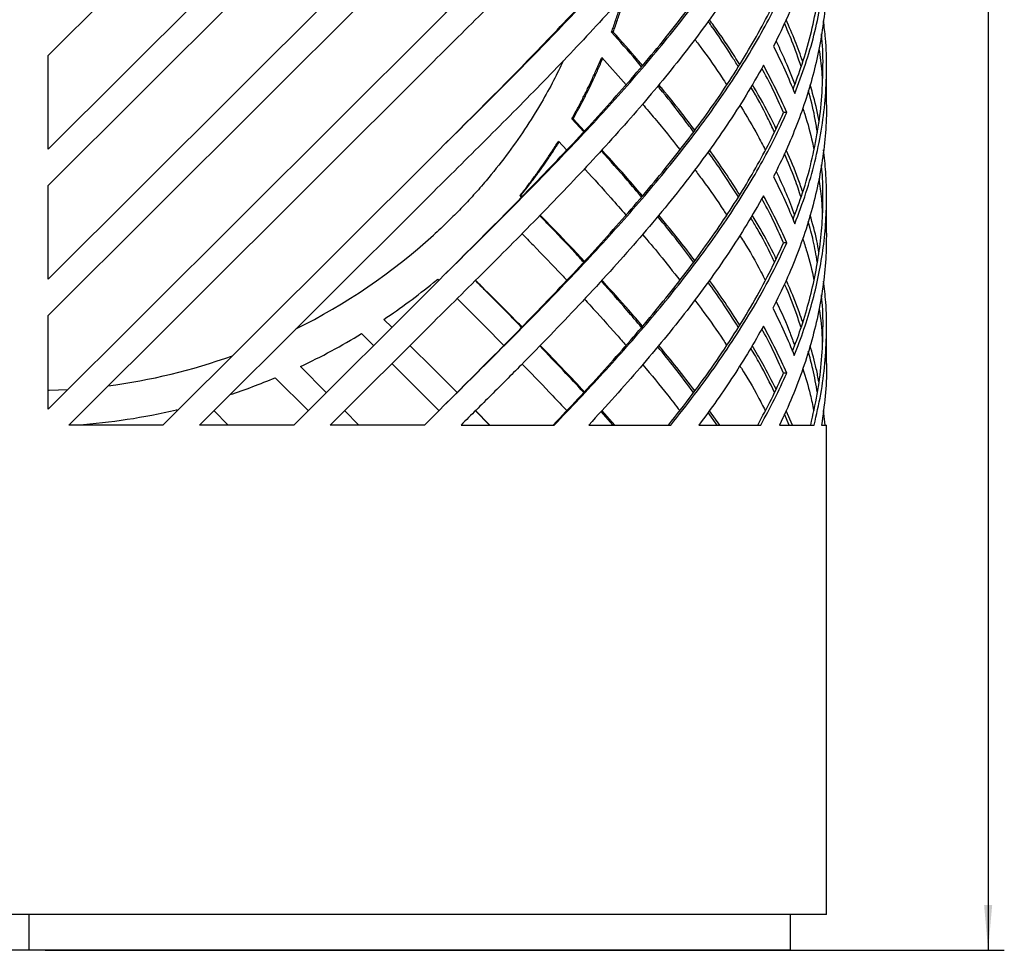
# Model space of a CAD drawing. Header units: millimetres. Extents: x 18 to 3605, y 16 to 2526.
# Tile 4 of 18: x 649 to 1198, y 950 to 1468. Entities that reach past the tile are written whole.
import ezdxf

# ---------------------------------------------------------------- set-up
doc = ezdxf.new("R2010")
doc.units = ezdxf.units.MM
doc.header["$LTSCALE"] = 9
doc.linetypes.add('SLD-Solido', pattern=[0])
doc.layers.add('QUOTE', color=1, linetype='SLD-Solido')
doc.styles.add('SLDTEXTSTYLE0', font='GOTHIC.TTF', dxfattribs={"width": 0.913})
doc.dimstyles.new('SLDDIMSTYLE0', dxfattribs={"dimtxt": 23.8125, "dimasz": 25.2, "dimexe": 0, "dimexo": 0.0625, "dimgap": 5.953125, "dimtad": 1, "dimdec": 1, "dimrnd": 1e-09, "dimzin": 12, "dimdsep": 46, "dimtxsty": 'SLDTEXTSTYLE0', "dimsah": 1, "dimcen": 0.09, "dimadec": 0, "dimazin": 3, "dimtfac": 1, "dimtdec": 1, "dimtofl": 0, "dimtmove": 0, "dimatfit": 3, "dimfxl": 1, "dimfrac": 2, "dimtolj": 1, "dimtzin": 12, "dimarcsym": 0})

# ---------------------------------------------------------------- blocks, each defined once
blk = doc.blocks.new('_D')
at = {"layer": 'QUOTE', "transparency": 16777216}
for p, q in [((663.62, 2410.14), (1197.76, 2410.14)), ((1188.76, 2410.14), (1188.76, 950.14)), ((663.62, 950.14), (1197.76, 950.14))]:
    blk.add_line(p, q, dxfattribs=at)
for points in [[(1188.76, 2410.14), (1186.51, 2384.94), (1191.01, 2384.94)], [(1188.76, 950.14), (1191.01, 975.34), (1186.51, 975.34)]]:
    blk.add_solid(points, dxfattribs=at)
at = {"layer": 'QUOTE', "transparency": 16777216, "insert": (1158.35, 1644.95), "char_height": 23.812, "attachment_point": 1, "rotation": 90, "style": 'SLDTEXTSTYLE0'}
blk.add_mtext('1460', dxfattribs=at)

msp = doc.modelspace()

# ---------------------------------------------------------------- linework, layer by layer
for p, q in [((665.17, 1448.45), (879.76, 1662.4)), ((879.76, 1610.19), (665.17, 1396.29)), ((665.17, 1376.06), (879.76, 1590.01)), ((879.76, 1537.8), (665.17, 1323.9)), ((665.17, 1303.67), (879.76, 1517.62)), ((879.76, 1465.42), (665.17, 1251.51)), ((979.92, 1461.56), (979, 1461.56)), ((665.17, 1396.29), (665.17, 1448.45)), ((676.64, 1242.72), (879.76, 1445.24)), ((973.53, 1447.49), (987.07, 1432.22)), ((1098.76, 1422.11), (1098.76, 1442.27)), ((1076.62, 1416.77), (1074.82, 1416.77)), ((963.48, 1405.98), (956.84, 1413.18)), ((957.55, 1413.18), (956.84, 1413.18)), ((963.87, 1406.39), (957.55, 1413.18)), ((949.5, 1400.79), (954.09, 1395.88)), ((879.76, 1392.83), (729.16, 1242.72)), ((665.17, 1323.9), (665.17, 1376.06)), ((749.45, 1242.72), (879.76, 1372.64)), ((928.92, 1369.71), (928.06, 1370.6)), ((928.5, 1370.6), (928.06, 1370.6)), ((929.14, 1369.94), (928.5, 1370.6)), ((1098.76, 1349.51), (1098.76, 1369.69)), ((1076.62, 1344.18), (1074.82, 1344.18)), ((879.76, 1322), (882.18, 1323.98)), ((879.76, 1322), (882.16, 1323.98)), ((882.16, 1323.98), (882.83, 1323.32)), ((879.76, 1320.25), (801.98, 1242.72)), ((665.17, 1251.51), (665.17, 1303.67)), ((822.26, 1242.72), (879.76, 1300.04)), ((852.14, 1301.51), (856.55, 1297.12)), ((1098.76, 1276.91), (1098.76, 1297.11)), ((846.42, 1287.02), (839.8, 1293.62)), ((866.69, 1287.01), (879.76, 1273.98)), ((805.67, 1275.26), (820.14, 1260.83)), ((879.76, 1253.78), (856.56, 1276.91)), ((893.01, 1260.88), (879.76, 1273.98)), ((892.95, 1260.82), (879.76, 1273.98)), ((810.01, 1250.73), (791.64, 1269.04)), ((1076.62, 1271.59), (1074.82, 1271.59)), ((737.2, 1250.73), (736.7, 1251.22)), ((757.47, 1250.71), (765.5, 1242.72)), ((830.29, 1250.72), (838.31, 1242.72)), ((879.76, 1253.78), (882.82, 1250.72)), ((911.02, 1242.72), (903.14, 1250.61)), ((911.3, 1242.72), (903.25, 1250.72)), ((980.91, 1242.72), (973.59, 1250.72)), ((1039.23, 1242.72), (1033.48, 1250.7)), ((1079.76, 1242.72), (1076.18, 1250.69)), ((1097.99, 1242.72), (1097.01, 1250.76)), ((879.76, 1247.67), (874.79, 1242.72)), ((979.98, 1242.72), (973.16, 1250.25)), ((1037.77, 1242.72), (1032.77, 1249.72)), ((1077.93, 1242.72), (1075.28, 1248.68)), ((729.16, 1242.72), (676.64, 1242.72)), ((801.98, 1242.72), (749.45, 1242.72)), ((874.79, 1242.72), (822.26, 1242.72)), ((895.2, 1242.72), (947.12, 1242.72)), ((966.28, 1242.72), (1011.99, 1242.72)), ((1027.7, 1242.72), (1062.1, 1242.72)), ((1072.62, 1242.72), (1091.87, 1242.72)), ((1096.03, 1242.72), (1098.76, 1242.72)), ((1098.76, 970.14), (1098.76, 1242.72)), ((879.76, 970.14), (429.49, 970.14)), ((654.62, 950.14), (654.62, 970.14)), ((1098.76, 970.14), (879.76, 970.14)), ((1078.61, 950.14), (1078.61, 970.14)), ((654.62, 950.14), (430.64, 950.14)), ((878.61, 950.14), (654.62, 950.14)), ((1078.61, 950.14), (878.61, 950.14))]:
    msp.add_line(p, q)
at = {"flags": 128}
msp.add_lwpolyline([(676.09, 1262.4), (665.84, 1261.92), (665.17, 1261.9)], dxfattribs=at)
for radius, start, end in [(333.8, 296.2683, 312.2348), (353.8, 303.7869, 309.3577), (353.8, 295.1347, 301.4151), (333.8, 277.4278, 289.6859), (353.8, 288.2882, 292.6502), (353.8, 274.227, 283.2867)]:
    msp.add_arc((655.39, 1595.56), radius, start, end)
for points in [[(879.76, 1465.42), (884.86, 1470.45), (895.05, 1480.52), (910.26, 1495.62), (925.33, 1510.72), (940.17, 1525.82), (954.72, 1540.92), (968.9, 1556.02), (982.65, 1571.12), (995.9, 1586.22), (1008.58, 1601.32), (1020.64, 1616.42), (1032, 1631.52), (1042.63, 1646.62), (1052.47, 1661.72), (1061.45, 1676.82), (1069.61, 1691.92), (1074.26, 1701.99), (1076.59, 1707.02)], [(879.76, 1465.42), (884.81, 1470.45), (894.91, 1480.52), (909.98, 1495.62), (924.91, 1510.72), (939.62, 1525.82), (954.03, 1540.92), (968.09, 1556.02), (981.71, 1571.12), (994.84, 1586.22), (1007.4, 1601.32), (1019.35, 1616.42), (1030.61, 1631.52), (1041.14, 1646.62), (1050.89, 1661.72), (1059.79, 1676.82), (1067.87, 1691.92), (1072.48, 1701.99), (1074.79, 1707.02)], [(1063.63, 1660.84), (1060.72, 1655.71), (1054.89, 1645.44), (1045.02, 1630.04), (1034.38, 1614.64), (1022.93, 1599.24), (1010.77, 1583.84), (997.94, 1568.44), (984.51, 1553.04), (970.55, 1537.64), (956.13, 1522.24), (941.33, 1506.84), (926.21, 1491.44), (910.86, 1476.04), (895.35, 1460.64), (884.96, 1450.37), (879.76, 1445.24)], [(879.76, 1392.83), (884.86, 1397.87), (895.05, 1407.94), (910.27, 1423.05), (925.34, 1438.15), (940.19, 1453.26), (954.75, 1468.37), (968.93, 1483.47), (982.69, 1498.58), (995.94, 1513.68), (1008.63, 1528.79), (1020.68, 1543.9), (1032.05, 1559), (1042.68, 1574.11), (1052.52, 1589.22), (1061.49, 1604.32), (1069.65, 1619.43), (1074.31, 1629.5), (1076.63, 1634.54)], [(879.76, 1392.83), (884.81, 1397.87), (894.91, 1407.94), (909.99, 1423.05), (924.93, 1438.15), (939.64, 1453.26), (954.06, 1468.37), (968.12, 1483.47), (981.75, 1498.58), (994.88, 1513.68), (1007.45, 1528.79), (1019.4, 1543.9), (1030.66, 1559), (1041.19, 1574.11), (1050.94, 1589.22), (1059.83, 1604.32), (1067.92, 1619.43), (1072.53, 1629.5), (1074.83, 1634.54)], [(1063.63, 1588.24), (1060.72, 1583.11), (1054.89, 1572.84), (1045.02, 1557.44), (1034.38, 1542.04), (1022.93, 1526.64), (1010.77, 1511.24), (997.94, 1495.84), (984.51, 1480.44), (970.55, 1465.04), (956.13, 1449.64), (941.33, 1434.24), (926.21, 1418.84), (910.86, 1403.44), (895.35, 1388.04), (884.96, 1377.77), (879.76, 1372.64)], [(879.76, 1320.25), (884.86, 1325.29), (895.05, 1335.36), (910.27, 1350.46), (925.34, 1365.57), (940.19, 1380.68), (954.74, 1395.78), (968.93, 1410.89), (982.69, 1425.99), (995.94, 1441.1), (1008.62, 1456.2), (1020.68, 1471.31), (1032.05, 1486.42), (1042.68, 1501.52), (1052.51, 1516.63), (1061.49, 1531.73), (1069.65, 1546.84), (1074.3, 1556.91), (1076.63, 1561.95)], [(879.76, 1320.25), (884.81, 1325.29), (894.91, 1335.36), (909.99, 1350.46), (924.93, 1365.57), (939.64, 1380.68), (954.06, 1395.78), (968.12, 1410.89), (981.75, 1425.99), (994.88, 1441.1), (1007.45, 1456.2), (1019.39, 1471.31), (1030.66, 1486.42), (1041.19, 1501.52), (1050.94, 1516.63), (1059.83, 1531.73), (1067.92, 1546.84), (1072.53, 1556.91), (1074.83, 1561.95)], [(1063.63, 1515.65), (1060.72, 1510.51), (1054.89, 1500.25), (1045.02, 1484.85), (1034.38, 1469.45), (1022.93, 1454.05), (1010.77, 1438.65), (997.94, 1423.25), (984.51, 1407.85), (970.55, 1392.45), (956.13, 1377.05), (941.33, 1361.64), (926.21, 1346.24), (910.86, 1330.84), (895.35, 1315.44), (884.96, 1305.18), (879.76, 1300.04)], [(879.76, 1247.67), (884.86, 1252.7), (895.05, 1262.77), (910.27, 1277.88), (925.34, 1292.98), (940.19, 1308.09), (954.74, 1323.2), (968.93, 1338.3), (982.68, 1353.41), (995.94, 1368.51), (1008.62, 1383.62), (1020.68, 1398.72), (1032.05, 1413.83), (1042.67, 1428.93), (1052.51, 1444.04), (1061.49, 1459.14), (1069.65, 1474.25), (1074.3, 1484.32), (1076.63, 1489.36)], [(879.76, 1247.67), (884.81, 1252.7), (894.91, 1262.77), (909.99, 1277.88), (924.93, 1292.98), (939.64, 1308.09), (954.06, 1323.2), (968.12, 1338.3), (981.74, 1353.41), (994.87, 1368.51), (1007.44, 1383.62), (1019.39, 1398.72), (1030.66, 1413.83), (1041.19, 1428.93), (1050.93, 1444.04), (1059.83, 1459.14), (1067.91, 1474.25), (1072.52, 1484.32), (1074.83, 1489.36)], [(1069.23, 1453.64), (1071.38, 1449.26), (1075.69, 1440.49), (1079.29, 1431.73), (1081.08, 1427.35)], [(1063.63, 1443.05), (1060.46, 1437.48), (1054.13, 1426.35), (1043.31, 1409.66), (1031.59, 1392.97), (1018.94, 1376.27), (1005.47, 1359.58), (991.25, 1342.88), (976.37, 1326.19), (960.91, 1309.49), (944.98, 1292.8), (928.65, 1276.11), (912.03, 1259.41), (900.81, 1248.28), (895.2, 1242.72)], [(1076.62, 1416.77), (1074.63, 1421.15), (1070.65, 1429.91), (1065.97, 1438.67), (1063.63, 1443.05)], [(946.51, 1242.72), (951.09, 1247.55), (960.27, 1257.22), (973.58, 1271.72), (986.5, 1286.23), (998.93, 1300.73), (1010.82, 1315.24), (1022.13, 1329.74), (1032.8, 1344.24), (1042.78, 1358.75), (1052.03, 1373.25), (1060.49, 1387.76), (1068.2, 1402.26), (1072.61, 1411.93), (1074.82, 1416.77)], [(947.12, 1242.72), (951.75, 1247.55), (961.01, 1257.22), (974.45, 1271.72), (987.48, 1286.23), (1000.03, 1300.73), (1012.03, 1315.24), (1023.44, 1329.74), (1034.21, 1344.24), (1044.28, 1358.75), (1053.61, 1373.25), (1062.15, 1387.76), (1069.93, 1402.26), (1074.39, 1411.93), (1076.62, 1416.77)], [(1069.23, 1381.04), (1071.38, 1376.66), (1075.69, 1367.9), (1079.28, 1359.14), (1081.08, 1354.76)], [(1063.63, 1370.45), (1060.61, 1365.13), (1054.56, 1354.49), (1044.27, 1338.52), (1033.16, 1322.55), (1021.19, 1306.58), (1008.46, 1290.62), (995.02, 1274.65), (980.99, 1258.68), (971.18, 1248.04), (966.28, 1242.72)], [(1076.62, 1344.18), (1074.63, 1348.56), (1070.65, 1357.31), (1065.97, 1366.07), (1063.63, 1370.45)], [(1010.78, 1242.72), (1015.21, 1248.35), (1024.07, 1259.63), (1036.26, 1276.54), (1047.57, 1293.45), (1057.8, 1310.36), (1067.04, 1327.27), (1072.23, 1338.54), (1074.82, 1344.18)], [(1011.99, 1242.72), (1016.46, 1248.35), (1025.4, 1259.63), (1037.71, 1276.54), (1049.11, 1293.45), (1059.45, 1310.36), (1068.77, 1327.27), (1074, 1338.54), (1076.62, 1344.18)], [(1068.87, 1307.74), (1071.04, 1303.36), (1075.37, 1294.6), (1078.99, 1285.84), (1080.8, 1281.46)], [(1063.63, 1297.86), (1061.03, 1293.26), (1055.84, 1284.07), (1047.12, 1270.29), (1037.82, 1256.5), (1031.07, 1247.31), (1027.7, 1242.72)], [(1076.62, 1271.59), (1074.63, 1275.96), (1070.64, 1284.72), (1065.97, 1293.48), (1063.63, 1297.86)], [(1060.43, 1242.72), (1063.04, 1247.53), (1068.25, 1257.15), (1072.63, 1266.77), (1074.82, 1271.59)], [(1062.1, 1242.72), (1064.73, 1247.53), (1069.99, 1257.15), (1074.41, 1266.77), (1076.62, 1271.59)]]:
    msp.add_open_spline(points, degree=3)
for points, knots in [([(1098.59, 1567.3), (1098.61, 1563.87), (1098.66, 1554.71), (1097.18, 1539.8), (1094.33, 1522.56), (1090.06, 1505.33), (1084.45, 1488.1), (1077.63, 1470.87), (1072.03, 1459.38), (1069.23, 1453.64)], [0, 0, 0, 0, 0.090356, 0.241963, 0.39357, 0.545178, 0.696785, 0.848393, 1, 1, 1, 1]), ([(1081.08, 1427.35), (1083.14, 1432.77), (1087.24, 1443.62), (1091.92, 1459.9), (1095.48, 1476.18), (1097.78, 1492.45), (1098.9, 1508.73), (1098.63, 1525), (1098, 1535.86), (1097.13, 1541.29), (1097.13, 1541.3)], [0, 0, 0, 0, 0.142836, 0.285671, 0.428507, 0.571342, 0.714178, 0.857013, 0.999849, 1, 1, 1, 1]), ([(1080.09, 1429.7), (1081.82, 1434.34), (1085.59, 1444.41), (1089.97, 1459.9), (1093.5, 1476.18), (1095.81, 1492.45), (1096.84, 1508.73), (1096.87, 1522.24), (1096.1, 1530.32), (1095.85, 1532.98)], [0, 0, 0, 0, 0.134868, 0.292458, 0.450047, 0.607636, 0.765225, 0.922815, 1, 1, 1, 1]), ([(1098.69, 1494.7), (1098.65, 1490.74), (1098.58, 1481.94), (1097.28, 1468.28), (1095.01, 1453.74), (1091.75, 1439.2), (1087.54, 1424.66), (1082.38, 1410.12), (1076.36, 1395.58), (1071.61, 1385.89), (1069.23, 1381.04)], [0, 0, 0, 0, 0.104514, 0.23244, 0.360367, 0.488293, 0.61622, 0.744147, 0.872073, 1, 1, 1, 1]), ([(979, 1461.56), (979.8, 1463.81), (981.35, 1468.18), (983.47, 1474.64), (984.91, 1479.17), (985.6, 1481.57), (985.69, 1481.9)], [0, 0, 0, 0, 0.33389, 0.651116, 0.951775, 1, 1, 1, 1]), ([(979.92, 1461.56), (980.72, 1463.81), (982.28, 1468.18), (984.43, 1474.64), (986.05, 1479.73), (986.9, 1482.69), (987.16, 1483.58)], [0, 0, 0, 0, 0.3087521, 0.6020647, 0.8800293, 1, 1, 1, 1]), ([(1049.62, 1442.22), (1048.45, 1444.15), (1043.81, 1451.78), (1038.14, 1460.21), (1033.38, 1466.7), (1032.8, 1467.5)], [0, 0, 0, 0, 0.228998, 0.905776, 1, 1, 1, 1]), ([(1050.42, 1443.46), (1049.49, 1444.98), (1045.05, 1452.2), (1039.37, 1460.53), (1034.33, 1467.34), (1033.5, 1468.45)], [0, 0, 0, 0, 0.182041, 0.866558, 1, 1, 1, 1]), ([(1084.63, 1442.32), (1083.01, 1447.08), (1080.25, 1455.13), (1076.74, 1463.19), (1075.3, 1466.49)], [0, 0, 0, 0, 0.590033, 1, 1, 1, 1]), ([(1085.52, 1445.07), (1084.18, 1448.91), (1081.46, 1456.72), (1078, 1464.52), (1076.24, 1468.49)], [0, 0, 0, 0, 0.491366, 1, 1, 1, 1]), ([(1081.08, 1354.76), (1083.25, 1360.5), (1087.58, 1371.99), (1092.42, 1389.22), (1095.99, 1406.45), (1098.19, 1423.68), (1098.95, 1440.91), (1098.61, 1455.63), (1097.47, 1464.61), (1097.06, 1467.85)], [0, 0, 0, 0, 0.152352, 0.304704, 0.457056, 0.609409, 0.761761, 0.914113, 1, 1, 1, 1]), ([(995.75, 1442.26), (994.73, 1443.48), (989.37, 1449.92), (983.64, 1456.35), (979, 1461.56)], [0, 0, 0, 0, 0.190132, 1, 1, 1, 1]), ([(996.28, 1442.9), (995.43, 1443.91), (990.19, 1450.13), (984.6, 1456.35), (979.92, 1461.56)], [0, 0, 0, 0, 0.162458, 1, 1, 1, 1]), ([(1080.08, 1357.11), (1081.93, 1362.07), (1085.92, 1372.77), (1090.47, 1389.22), (1094.02, 1406.45), (1096.21, 1423.68), (1096.9, 1440.91), (1096.77, 1453.18), (1096, 1459.72), (1095.91, 1460.51)], [0, 0, 0, 0, 0.1438873, 0.3105293, 0.4771713, 0.6438132, 0.8104552, 0.9770972, 1, 1, 1, 1]), ([(1025.37, 1457.5), (1026.69, 1455.76), (1032.06, 1448.65), (1038.01, 1440.21), (1042.3, 1433.51), (1043.15, 1432.18)], [0, 0, 0, 0, 0.205909, 0.842742, 1, 1, 1, 1]), ([(1070.61, 1456.56), (1072.1, 1453.49), (1076, 1445.41), (1079.11, 1437.33), (1081.03, 1432.32)], [0, 0, 0, 0, 0.380665, 1, 1, 1, 1]), ([(1094.52, 1452.28), (1094.86, 1450.13), (1095.86, 1443.75), (1096.18, 1437.38), (1096.4, 1433.17)], [0, 0, 0, 0, 0.33846, 1, 1, 1, 1]), ([(952.13, 1445.54), (950.36, 1441.88), (946.56, 1434.04), (939.43, 1421.25), (930.72, 1407.21), (920.42, 1392.65), (910.8, 1380.59), (902.28, 1370.87), (895.2, 1363.3), (887.71, 1355.82), (882.49, 1350.95), (879.76, 1348.41)], [0, 0, 0, 0, 0.100407, 0.215517, 0.361985, 0.508314, 0.654799, 0.741078, 0.825312, 0.908796, 1, 1, 1, 1]), ([(956.84, 1413.18), (957.9, 1415.09), (959.98, 1418.86), (962.92, 1424.5), (965.6, 1429.83), (968.14, 1435.23), (970.75, 1441.04), (972.56, 1445.24), (973.53, 1447.49)], [0, 0, 0, 0, 0.17162, 0.338275, 0.500012, 0.640614, 0.807265, 1, 1, 1, 1]), ([(957.55, 1413.18), (958.62, 1415.09), (960.72, 1418.86), (963.69, 1424.5), (966.39, 1429.83), (968.96, 1435.23), (971.49, 1440.82), (973.22, 1444.81), (974.1, 1446.84)], [0, 0, 0, 0, 0.174938, 0.344791, 0.50961, 0.652869, 0.822647, 1, 1, 1, 1]), ([(1074.82, 1416.77), (1072.85, 1421.15), (1069.14, 1429.4), (1064.78, 1437.65), (1062.74, 1441.52)], [0, 0, 0, 0, 0.530887, 1, 1, 1, 1]), ([(1024.69, 1405.99), (1022.54, 1408.88), (1016.52, 1416.98), (1009.79, 1425.5), (1005.08, 1431.12), (1004.73, 1431.53)], [0, 0, 0, 0, 0.33984, 0.951805, 1, 1, 1, 1]), ([(1025.35, 1406.88), (1023.41, 1409.47), (1017.55, 1417.28), (1010.8, 1425.73), (1005.85, 1431.58), (1005.3, 1432.22)], [0, 0, 0, 0, 0.307445, 0.924317, 1, 1, 1, 1]), ([(1070.6, 1407.76), (1069.63, 1409.77), (1065.93, 1417.48), (1061.45, 1425.65), (1057.63, 1431.81), (1057.35, 1432.26)], [0, 0, 0, 0, 0.246401, 0.944529, 1, 1, 1, 1]), ([(1094.52, 1412.24), (1094.49, 1412.43), (1093.65, 1417.48), (1092.03, 1424.14), (1090.06, 1430.61), (1089.57, 1432.21)], [0, 0, 0, 0, 0.028204, 0.758767, 1, 1, 1, 1]), ([(1069.73, 1405.92), (1068.49, 1408.55), (1064.54, 1416.87), (1060.06, 1425.2), (1056.56, 1430.9), (1056.56, 1430.9)], [0, 0, 0, 0, 0.315113, 0.999894, 1, 1, 1, 1]), ([(1093.64, 1405.7), (1093.26, 1408.07), (1092.12, 1415.3), (1090.39, 1423.05), (1088.78, 1428.43), (1088.62, 1428.95)], [0, 0, 0, 0, 0.305422, 0.933274, 1, 1, 1, 1]), ([(996.27, 1421.44), (998.56, 1418.75), (1005.69, 1410.37), (1012.61, 1401.86), (1016.98, 1396.05), (1017.07, 1395.93)], [0, 0, 0, 0, 0.316568, 0.985411, 1, 1, 1, 1]), ([(1050.41, 1420.92), (1050.6, 1420.63), (1054.27, 1414.96), (1059.09, 1406.61), (1063.26, 1398.56), (1064.65, 1395.88)], [0, 0, 0, 0, 0.035136, 0.678742, 1, 1, 1, 1]), ([(1098.62, 1422.11), (1098.65, 1419.78), (1098.75, 1412.34), (1097.74, 1399.79), (1095.64, 1384.45), (1092.4, 1369.11), (1088.1, 1353.77), (1082.74, 1338.42), (1076.43, 1323.08), (1071.39, 1312.86), (1068.87, 1307.74)], [0, 0, 0, 0, 0.0609859, 0.1951308, 0.3292756, 0.4634205, 0.5975654, 0.7317103, 0.8658551, 1, 1, 1, 1]), ([(1085.48, 1419.28), (1085.87, 1418.14), (1088.05, 1411.75), (1090.13, 1404), (1091.4, 1397.38), (1091.66, 1396.02)], [0, 0, 0, 0, 0.1473497, 0.8239028, 1, 1, 1, 1]), ([(928.06, 1370.6), (929.36, 1372.25), (931.95, 1375.51), (935.67, 1380.45), (939.09, 1385.14), (942.39, 1389.91), (945.81, 1395.04), (948.21, 1398.78), (949.5, 1400.79)], [0, 0, 0, 0, 0.169656, 0.336312, 0.500016, 0.639422, 0.806073, 1, 1, 1, 1]), ([(928.5, 1370.6), (929.82, 1372.25), (932.43, 1375.51), (936.18, 1380.45), (939.63, 1385.14), (942.97, 1389.91), (946.32, 1394.91), (948.66, 1398.51), (949.87, 1400.38)], [0, 0, 0, 0, 0.171961, 0.340855, 0.506732, 0.647965, 0.816775, 1, 1, 1, 1]), ([(995.73, 1369.66), (993.09, 1372.8), (985.85, 1381.39), (978.1, 1389.99), (973.19, 1395.44)], [0, 0, 0, 0, 0.365648, 1, 1, 1, 1]), ([(996.26, 1370.29), (993.77, 1373.22), (986.5, 1381.76), (978.72, 1390.31), (973.62, 1395.92)], [0, 0, 0, 0, 0.343167, 1, 1, 1, 1]), ([(1049.64, 1369.72), (1046.77, 1374.28), (1041.48, 1382.67), (1035.51, 1391.06), (1032.79, 1394.9)], [0, 0, 0, 0, 0.543593, 1, 1, 1, 1]), ([(1050.42, 1370.93), (1047.77, 1375.09), (1042.46, 1383.41), (1036.48, 1391.73), (1033.49, 1395.9)], [0, 0, 0, 0, 0.499548, 1, 1, 1, 1]), ([(1084.54, 1369.58), (1083.47, 1372.91), (1080.88, 1381), (1077.39, 1389.08), (1075.34, 1393.83)], [0, 0, 0, 0, 0.412336, 1, 1, 1, 1]), ([(1085.5, 1372.32), (1084.71, 1374.74), (1082.13, 1382.59), (1078.69, 1390.44), (1076.3, 1395.88)], [0, 0, 0, 0, 0.308121, 1, 1, 1, 1]), ([(1080.8, 1281.46), (1082.66, 1286.33), (1086.39, 1296.06), (1090.8, 1310.65), (1094.32, 1325.24), (1096.84, 1339.84), (1098.39, 1354.43), (1098.91, 1369.02), (1098.55, 1382.9), (1097.54, 1391.91), (1097.07, 1396.05)], [0, 0, 0, 0, 0.127353, 0.254705, 0.382058, 0.50941, 0.636763, 0.764116, 0.891468, 1, 1, 1, 1]), ([(1079.81, 1283.78), (1081.36, 1287.87), (1084.75, 1296.83), (1088.87, 1310.65), (1092.36, 1325.24), (1094.86, 1339.84), (1096.4, 1354.43), (1096.88, 1369.02), (1096.7, 1380.12), (1096.05, 1386.35), (1095.91, 1387.71)], [0, 0, 0, 0, 0.118136, 0.25854, 0.398943, 0.539347, 0.679751, 0.820155, 0.960559, 1, 1, 1, 1]), ([(963.9, 1385.42), (964.04, 1385.27), (969.11, 1379.86), (976.9, 1371.25), (984.27, 1362.8), (987.05, 1359.61)], [0, 0, 0, 0, 0.016931, 0.629328, 1, 1, 1, 1]), ([(1025.35, 1384.92), (1026.78, 1383.03), (1032.51, 1375.44), (1038.46, 1366.99), (1042.63, 1360.44), (1043.18, 1359.57)], [0, 0, 0, 0, 0.224269, 0.897472, 1, 1, 1, 1]), ([(1070.63, 1383.98), (1072.58, 1379.88), (1076.44, 1371.76), (1079.48, 1363.65), (1080.99, 1359.63)], [0, 0, 0, 0, 0.505076, 1, 1, 1, 1]), ([(1094.5, 1379.94), (1095.05, 1376.17), (1096.04, 1369.29), (1096.29, 1362.41), (1096.4, 1359.29)], [0, 0, 0, 0, 0.547486, 1, 1, 1, 1]), ([(1074.82, 1344.18), (1072.85, 1348.56), (1069.14, 1356.8), (1064.78, 1365.05), (1062.74, 1368.92)], [0, 0, 0, 0, 0.530935, 1, 1, 1, 1]), ([(963.49, 1333.4), (961.89, 1335.15), (955.41, 1342.22), (947.2, 1350.85), (940.51, 1357.75), (938.99, 1359.31)], [0, 0, 0, 0, 0.201642, 0.818576, 1, 1, 1, 1]), ([(963.88, 1333.82), (962.39, 1335.42), (955.97, 1342.35), (947.73, 1350.94), (940.89, 1357.93), (939.26, 1359.59)], [0, 0, 0, 0, 0.1866, 0.806801, 1, 1, 1, 1]), ([(1024.7, 1333.38), (1021.82, 1337.25), (1015.5, 1345.75), (1008.54, 1354.25), (1004.75, 1358.88)], [0, 0, 0, 0, 0.455353, 1, 1, 1, 1]), ([(1025.36, 1334.28), (1022.67, 1337.85), (1016.33, 1346.28), (1009.36, 1354.71), (1005.34, 1359.57)], [0, 0, 0, 0, 0.423676, 1, 1, 1, 1]), ([(1069.74, 1333.47), (1069.27, 1334.48), (1066.41, 1340.7), (1062.01, 1348.95), (1057.72, 1356.18), (1056.52, 1358.21)], [0, 0, 0, 0, 0.12296, 0.754797, 1, 1, 1, 1]), ([(1070.62, 1335.32), (1070.44, 1335.72), (1067.82, 1341.32), (1063.42, 1349.41), (1058.81, 1357.11), (1057.32, 1359.59)], [0, 0, 0, 0, 0.0488419, 0.6928816, 1, 1, 1, 1]), ([(1093.58, 1333.34), (1092.93, 1337.35), (1091.7, 1344.94), (1089.58, 1352.53), (1088.58, 1356.12)], [0, 0, 0, 0, 0.527736, 1, 1, 1, 1]), ([(1094.53, 1338.88), (1094.16, 1341.04), (1092.96, 1347.97), (1090.96, 1354.9), (1089.58, 1359.66)], [0, 0, 0, 0, 0.311965, 1, 1, 1, 1]), ([(929.14, 1349.27), (931.19, 1347.18), (938.69, 1339.52), (947.04, 1330.87), (953.16, 1324.3), (954.09, 1323.3)], [0, 0, 0, 0, 0.241145, 0.884635, 1, 1, 1, 1]), ([(1098.66, 1349.51), (1098.63, 1345.39), (1098.57, 1336.03), (1097.09, 1321.42), (1094.48, 1305.68), (1090.7, 1289.94), (1085.8, 1274.2), (1079.87, 1258.46), (1075.04, 1247.96), (1072.62, 1242.72)], [0, 0, 0, 0, 0.115678, 0.263065, 0.410452, 0.557839, 0.705226, 0.852613, 1, 1, 1, 1]), ([(996.25, 1348.89), (999.45, 1345.11), (1006.66, 1336.6), (1013.33, 1328.08), (1017.04, 1323.34)], [0, 0, 0, 0, 0.443495, 1, 1, 1, 1]), ([(1050.39, 1348.28), (1051.07, 1347.22), (1055.4, 1340.48), (1060.19, 1332.15), (1063.85, 1324.88), (1064.65, 1323.3)], [0, 0, 0, 0, 0.127158, 0.810118, 1, 1, 1, 1]), ([(1085.45, 1346.64), (1086.24, 1344.24), (1088.82, 1336.5), (1090.56, 1328.76), (1091.76, 1323.42)], [0, 0, 0, 0, 0.310175, 1, 1, 1, 1]), ([(928.91, 1297.11), (926.94, 1299.13), (920.07, 1306.19), (911.45, 1314.88), (904.78, 1321.56), (903.14, 1323.2)], [0, 0, 0, 0, 0.2320561, 0.8113729, 1, 1, 1, 1]), ([(929.13, 1297.35), (927.23, 1299.29), (920.37, 1306.26), (911.71, 1314.92), (904.94, 1321.63), (903.25, 1323.31)], [0, 0, 0, 0, 0.224255, 0.806348, 1, 1, 1, 1]), ([(995.73, 1297.1), (993.03, 1300.29), (985.82, 1308.8), (978.23, 1317.39), (973.26, 1322.79), (973.19, 1322.86)], [0, 0, 0, 0, 0.371077, 0.991679, 1, 1, 1, 1]), ([(996.26, 1297.72), (993.72, 1300.7), (986.62, 1309.01), (979, 1317.54), (973.83, 1323.1), (973.62, 1323.32)], [0, 0, 0, 0, 0.349037, 0.973479, 1, 1, 1, 1]), ([(1049.62, 1297.12), (1046.74, 1301.72), (1041.49, 1310.09), (1035.5, 1318.47), (1032.8, 1322.26)], [0, 0, 0, 0, 0.548147, 1, 1, 1, 1]), ([(1050.37, 1298.37), (1047.73, 1302.55), (1042.47, 1310.84), (1036.48, 1319.14), (1033.51, 1323.25)], [0, 0, 0, 0, 0.503597, 1, 1, 1, 1]), ([(1085.48, 1299.91), (1084.89, 1301.69), (1082.59, 1308.68), (1079.49, 1316.45), (1076.66, 1322.45), (1076.29, 1323.24)], [0, 0, 0, 0, 0.228606, 0.898631, 1, 1, 1, 1]), ([(1091.87, 1242.72), (1093.18, 1248.42), (1095.8, 1259.82), (1098.03, 1276.93), (1098.94, 1294.04), (1098.68, 1309.37), (1097.53, 1318.99), (1097.06, 1322.91)], [0, 0, 0, 0, 0.213318, 0.426635, 0.639953, 0.853271, 1, 1, 1, 1]), ([(1084.58, 1296.95), (1083.68, 1299.71), (1081.1, 1307.69), (1077.94, 1315.82), (1075.45, 1321.18), (1075.38, 1321.33)], [0, 0, 0, 0, 0.340247, 0.981456, 1, 1, 1, 1]), ([(893.01, 1313.15), (894.82, 1311.34), (902.06, 1304.12), (910.76, 1295.41), (917.54, 1288.5), (919, 1287.02)], [0, 0, 0, 0, 0.2073214, 0.8293508, 1, 1, 1, 1]), ([(963.89, 1312.8), (964.89, 1311.72), (971.11, 1305.08), (978.88, 1296.47), (985.37, 1288.94), (987.06, 1286.98)], [0, 0, 0, 0, 0.124713, 0.77224, 1, 1, 1, 1]), ([(1025.36, 1312.32), (1026.96, 1310.19), (1032.52, 1302.8), (1038.44, 1294.38), (1042.47, 1288.08), (1043.13, 1287.05)], [0, 0, 0, 0, 0.252249, 0.877889, 1, 1, 1, 1]), ([(1070.66, 1311.48), (1070.75, 1311.31), (1073.74, 1305.46), (1077.25, 1297.28), (1080.14, 1289.27), (1080.97, 1286.95)], [0, 0, 0, 0, 0.020648, 0.7163, 1, 1, 1, 1]), ([(1089.93, 1242.72), (1091.23, 1248.42), (1093.82, 1259.82), (1096.04, 1276.93), (1096.9, 1294.04), (1096.81, 1306.8), (1096.03, 1313.86), (1095.88, 1315.22)], [0, 0, 0, 0, 0.235971, 0.471941, 0.707912, 0.943882, 1, 1, 1, 1]), ([(1094.59, 1307.49), (1094.6, 1307.39), (1095.57, 1301.92), (1096.21, 1295.3), (1096.36, 1288.78), (1096.39, 1287.63)], [0, 0, 0, 0, 0.014809, 0.826371, 1, 1, 1, 1]), ([(1074.82, 1271.59), (1072.85, 1275.96), (1069.14, 1284.21), (1064.79, 1292.45), (1062.74, 1296.32)], [0, 0, 0, 0, 0.531069, 1, 1, 1, 1]), ([(963.5, 1260.83), (959.76, 1264.87), (951.74, 1273.51), (943.43, 1282.14), (939, 1286.75)], [0, 0, 0, 0, 0.467427, 1, 1, 1, 1]), ([(963.89, 1261.24), (960.23, 1265.14), (952.19, 1273.74), (943.83, 1282.33), (939.27, 1287.03)], [0, 0, 0, 0, 0.453762, 1, 1, 1, 1]), ([(1024.74, 1260.81), (1021.27, 1265.44), (1014.88, 1273.94), (1007.91, 1282.44), (1004.73, 1286.32)], [0, 0, 0, 0, 0.54403, 1, 1, 1, 1]), ([(1025.39, 1261.71), (1022.11, 1266.03), (1015.7, 1274.47), (1008.72, 1282.9), (1005.31, 1287.01)], [0, 0, 0, 0, 0.512977, 1, 1, 1, 1]), ([(1069.79, 1260.87), (1067.17, 1266.18), (1063.12, 1274.41), (1058.26, 1282.64), (1056.53, 1285.55)], [0, 0, 0, 0, 0.645805, 1, 1, 1, 1]), ([(1070.62, 1262.65), (1068.27, 1267.37), (1064.22, 1275.47), (1059.37, 1283.57), (1057.34, 1286.95)], [0, 0, 0, 0, 0.582709, 1, 1, 1, 1]), ([(1093.66, 1260.71), (1092.9, 1265.13), (1091.59, 1272.79), (1089.47, 1280.45), (1088.57, 1283.68)], [0, 0, 0, 0, 0.577691, 1, 1, 1, 1]), ([(1094.46, 1266.75), (1094.03, 1269.16), (1092.8, 1275.92), (1090.86, 1282.68), (1089.61, 1287.03)], [0, 0, 0, 0, 0.356614, 1, 1, 1, 1]), ([(929.16, 1276.68), (929.64, 1276.19), (935.44, 1270.29), (943.8, 1261.64), (951.47, 1253.47), (954.06, 1250.72)], [0, 0, 0, 0, 0.0560398, 0.6821274, 1, 1, 1, 1]), ([(996.31, 1276.3), (996.35, 1276.25), (1001.22, 1270.63), (1008.2, 1262.1), (1014.74, 1253.63), (1016.98, 1250.72)], [0, 0, 0, 0, 0.005996, 0.659535, 1, 1, 1, 1]), ([(1050.42, 1275.7), (1050.72, 1275.24), (1054.41, 1269.52), (1059.22, 1261.19), (1063.29, 1253.31), (1064.64, 1250.7)], [0, 0, 0, 0, 0.05479, 0.687101, 1, 1, 1, 1]), ([(1085.53, 1273.94), (1087.02, 1269.22), (1089.46, 1261.48), (1091.02, 1253.74), (1091.62, 1250.72)], [0, 0, 0, 0, 0.609895, 1, 1, 1, 1]), ([(1098.7, 1276.91), (1098.72, 1276.26), (1098.91, 1270.24), (1098.18, 1258.84), (1096.75, 1248.09), (1096.03, 1242.72)], [0, 0, 0, 0, 0.057123, 0.528562, 1, 1, 1, 1])]:
    msp.add_open_spline(points, degree=3, knots=knots)

# ---------------------------------------------------------------- dimensions: what is measured, and where the dimension line sits
at = {"layer": 'QUOTE'}
dim = msp.add_linear_dim(base=(1188.76, 950.14), p1=(654.62, 2410.14), p2=(654.62, 950.14), angle=90, dimstyle='SLDDIMSTYLE0', dxfattribs=at)
dim.commit()
dim.dimension.update_dxf_attribs({"geometry": '_D', "text_midpoint": (1188.76, 1680.14), "dimtype": 160})

doc.saveas('drawing.dxf')
